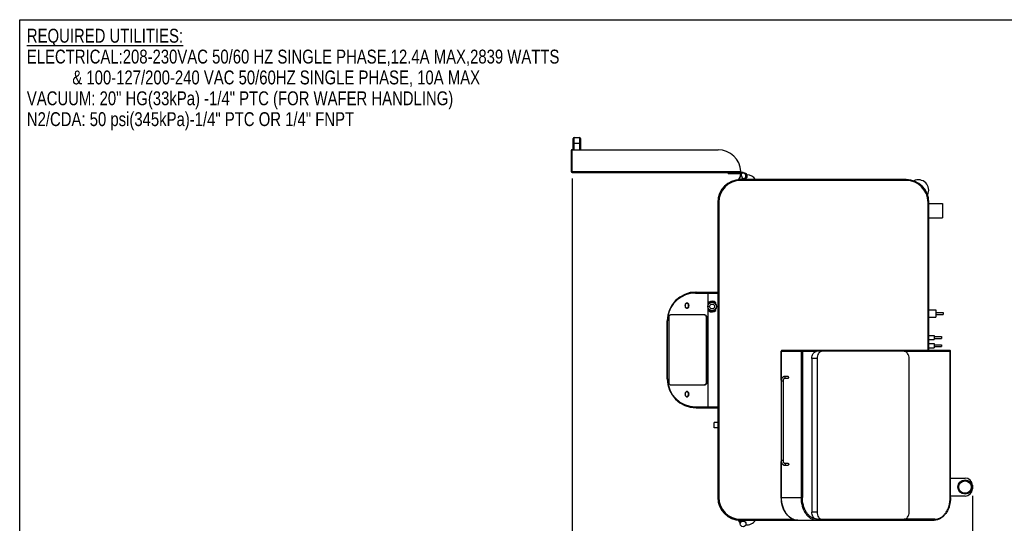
# Model space of a CAD drawing. Header units: inches. Extents: x 0 to 16, y 0 to 10.
# Tile 3 of 37: x 0 to 8.8, y 5.5 to 10. Entities that reach past the tile are written whole.
import ezdxf

# ---------------------------------------------------------------- set-up
doc = ezdxf.new("R2010")
doc.units = ezdxf.units.IN
doc.header["$LTSCALE"] = 0.935
doc.header["$MEASUREMENT"] = 0
doc.layers.get('0').update_dxf_attribs({"linetype": 'CONTINUOUS'})
doc.layers.add('02___PRT_ALL_AXES', color=7, linetype='CONTINUOUS')
doc.styles.get("Standard").update_dxf_attribs({"font": 'txt', "width": 0.8})
doc.dimstyles.new('DIMSTYLE_1', dxfattribs={"dimtxt": 0.15625, "dimasz": 0.1875, "dimexe": 0.125, "dimexo": 0.0625, "dimgap": 0.078125, "dimtad": 0, "dimtih": 1, "dimtoh": 1, "dimlfac": 15.384615, "dimzin": 4, "dimdsep": 46, "dimtxsty": 'Standard', "dimblk": '_FILLED', "dimblk1": '_FILLED', "dimblk2": '_FILLED', "dimcen": 0.09, "dimazin": 1, "dimtfac": 1, "dimtofl": 0, "dimtmove": 0, "dimatfit": 3, "dimldrblk": '_FILLED', "dimfxl": 1, "dimtolj": 1, "dimtzin": 4, "dimarcsym": 0})

# ---------------------------------------------------------------- blocks, each defined once
blk = doc.blocks.new('_FILLED')
at = {"color": 0, "linetype": 'ByBlock'}
blk.add_solid([(0, 0), (-1, 0.167), (-1, -0.167)], dxfattribs=at)
blk = doc.blocks.new('*D8')
at = {"color": 2, "linetype": 'Continuous', "transparency": 16777216}
for p, q in [((4.9646, 8.5719), (4.9646, 4.8373)), ((8.5627, 5.7185), (8.5627, 4.8373)), ((4.9646, 4.9623), (6.373, 4.9623)), ((8.5627, 4.9623), (7.1543, 4.9623))]:
    blk.add_line(p, q, dxfattribs=at)
at = {"color": 2, "linetype": 'Continuous', "transparency": 16777216, "xscale": 0.1875, "yscale": 0.1875, "zscale": 0.1875, "rotation": 180}
blk.add_blockref('_FILLED', (4.9646, 4.9623), dxfattribs=at)
at = {"color": 2, "linetype": 'Continuous', "transparency": 16777216, "xscale": 0.1875, "yscale": 0.1875, "zscale": 0.1875}
blk.add_blockref('_FILLED', (8.5627, 4.9623), dxfattribs=at)
at = {"color": 2, "linetype": 'Continuous', "transparency": 16777216, "insert": (6.7637, 5.0404), "char_height": 0.15625, "width": 0.625, "attachment_point": 2, "line_spacing_factor": 0.9}
blk.add_mtext('55.36', dxfattribs=at)

msp = doc.modelspace()

# ---------------------------------------------------------------- linework, layer by layer
at = {"color": 7, "linetype": 'Continuous'}
for p, q in [((0, 0), (0, 10)), ((0, 10), (16, 10)), ((4.98253, 8.83067), (4.98253, 8.94071)), ((4.98253, 8.94071), (5.03217, 8.94071)), ((5.03217, 8.94071), (5.03217, 8.83067)), ((4.97408, 8.83067), (4.97408, 8.93226)), ((4.97408, 8.88936), (5.04062, 8.88936)), ((5.04062, 8.93226), (5.04062, 8.83067)), ((4.95617, 8.82222), (4.95617, 8.63444)), ((4.96462, 8.62599), (4.96462, 8.83067)), ((4.96462, 8.83067), (6.27662, 8.83067)), ((4.95617, 8.63444), (6.48119, 8.63444)), ((4.96462, 8.62599), (6.47274, 8.62599)), ((6.36717, 8.62599), (6.36717, 8.61319)), ((6.48041, 8.61319), (6.36717, 8.61319)), ((6.50166, 8.62599), (6.48137, 8.62599)), ((6.48886, 8.59528), (6.48886, 8.60474)), ((6.47095, 8.58248), (6.47095, 8.56131)), ((6.4795, 8.58248), (6.47095, 8.58248)), ((6.47883, 8.55374), (6.47883, 8.56219)), ((7.96798, 8.56219), (6.47883, 8.56219)), ((7.96798, 8.55374), (6.47883, 8.55374)), ((6.48375, 8.56219), (6.48375, 8.56969)), ((6.48375, 8.56969), (6.50979, 8.56969)), ((7.96798, 8.55374), (7.96798, 8.56219)), ((6.27408, 8.35744), (6.27408, 5.70375)), ((6.28253, 8.35744), (6.27408, 8.35744)), ((6.28253, 8.35744), (6.28253, 5.70375)), ((8.16428, 7.0265), (8.16428, 8.35744)), ((8.16428, 8.35744), (8.17273, 8.35744)), ((8.17273, 7.0265), (8.17273, 8.35744)), ((8.17273, 8.34719), (8.29265, 8.34719)), ((8.29265, 8.34719), (8.29265, 8.21719)), ((8.17273, 8.21719), (8.29265, 8.21719)), ((6.07377, 7.54215), (6.27408, 7.54215)), ((6.07908, 7.5506), (6.27408, 7.5506)), ((6.18496, 7.54215), (6.18496, 6.51905)), ((5.99785, 7.45173), (5.99748, 7.45173)), ((6.19283, 7.45862), (6.19283, 7.45043)), ((6.2172, 7.46896), (6.2172, 7.46283)), ((6.23345, 7.46205), (6.23345, 7.46829)), ((6.25783, 7.44572), (6.25783, 7.45505)), ((6.15313, 7.34585), (5.85308, 7.34585)), ((5.99785, 7.40571), (5.99748, 7.40571)), ((6.19283, 7.39076), (6.19283, 7.38257)), ((6.2172, 7.37837), (6.2172, 7.37223)), ((6.23345, 7.37291), (6.23345, 7.37914)), ((6.25783, 7.38615), (6.25783, 7.39547)), ((8.17273, 7.39073), (8.23448, 7.39073)), ((8.23448, 7.39073), (8.23448, 7.32573)), ((5.81908, 6.7706), (5.81908, 7.2906)), ((5.81908, 7.2906), (5.82222, 7.2906)), ((5.82222, 6.7706), (5.82222, 7.2906)), ((5.83412, 7.32147), (5.83412, 6.74005)), ((6.17235, 6.74005), (6.17235, 7.32115)), ((6.17235, 7.32115), (6.1748, 7.32115)), ((6.1748, 6.74005), (6.1748, 7.32115)), ((8.17273, 7.32573), (8.23448, 7.32573)), ((6.84539, 7.01805), (7.16187, 7.01805)), ((6.84539, 6.7582), (6.84539, 7.01805)), ((6.84787, 6.76785), (6.84787, 7.01805)), ((8.35808, 7.0265), (6.85384, 7.0265)), ((7.02252, 7.01805), (7.02252, 5.70375)), ((7.03447, 7.01805), (7.03447, 5.70375)), ((7.94828, 7.01837), (7.16638, 7.01837)), ((7.94997, 7.01805), (8.36653, 7.01805)), ((8.36406, 5.70375), (8.36406, 7.01805)), ((8.36653, 5.70375), (8.36653, 7.01805)), ((7.16693, 6.95337), (7.12042, 6.95337)), ((7.12042, 6.95337), (7.12042, 5.57212)), ((7.16693, 6.95337), (7.16693, 5.57212)), ((7.99424, 5.57212), (7.99424, 6.95337)), ((5.81908, 6.7706), (5.82222, 6.7706)), ((6.17235, 6.74005), (6.1748, 6.74005)), ((6.86085, 6.75025), (6.8446, 6.75025)), ((6.8446, 6.75025), (6.8446, 6.03525)), ((6.86085, 6.75025), (6.86085, 6.03525)), ((6.90587, 6.79088), (6.87571, 6.79088)), ((6.90587, 6.77463), (6.87571, 6.77463)), ((5.85333, 6.71535), (6.15313, 6.71535)), ((5.99785, 6.65548), (5.99748, 6.65548)), ((5.99785, 6.60946), (5.99748, 6.60946)), ((6.07377, 6.51905), (6.27408, 6.51905)), ((6.07908, 6.5106), (6.27408, 6.5106)), ((6.86085, 6.03525), (6.8446, 6.03525)), ((6.84539, 5.70375), (6.84539, 6.02736)), ((6.84787, 5.70375), (6.84787, 6.01767)), ((6.87571, 6.01088), (6.90587, 6.01088)), ((6.87571, 5.99463), (6.90587, 5.99463)), ((8.36653, 5.87854), (8.49773, 5.87854)), ((8.56273, 5.81354), (8.56273, 5.78104)), ((6.28253, 5.70375), (6.27408, 5.70375)), ((6.84539, 5.70375), (7.03447, 5.70375)), ((8.36406, 5.70375), (8.36653, 5.70375)), ((8.49773, 5.71604), (8.36653, 5.71604)), ((6.47095, 5.49989), (6.47095, 5.47859)), ((6.47883, 5.50745), (6.9531, 5.50745)), ((6.47883, 5.50745), (6.47883, 5.499)), ((6.47883, 5.499), (8.21928, 5.499)), ((6.48375, 5.49151), (6.48375, 5.499)), ((6.50166, 5.49151), (6.48375, 5.49151)), ((7.16693, 5.57212), (7.12042, 5.57212)), ((7.16638, 5.50712), (7.94828, 5.50712)), ((8.22525, 5.50745), (7.95008, 5.50745)), ((6.47095, 5.47859), (6.47943, 5.47859))]:
    msp.add_line(p, q, dxfattribs=at)
for centre, radius in [((6.22333, 7.4206), 0.03839), ((6.22333, 7.4206), 0.02214), ((8.49646, 5.79729), 0.06398), ((8.49646, 5.79729), 0.05553), ((6.50166, 5.46592), 0.02559)]:
    msp.add_circle(centre, radius, dxfattribs=at)
for centre, radius, start, end in [((4.98253, 8.93226), 0.00845, 90, 180), ((5.03217, 8.93226), 0.00845, 0, 90), ((4.96462, 8.82222), 0.00845, 90, 180), ((6.27662, 8.62592), 0.20475, 2.485937, 90), ((4.96462, 8.63444), 0.00845, 180, 270), ((6.47274, 8.63444), 0.00845, 270, 2.485937), ((6.50166, 8.59528), 0.02559, 270, 210.000672), ((6.48041, 8.60474), 0.00845, 0, 90), ((6.27662, 8.62592), 0.20475, 0.018007, 2.382741), ((6.51446, 8.59528), 0.02559, 180, 98.255955), ((6.50957, 8.62897), 0.00845, 200.643419, 278.255955), ((6.47883, 8.35744), 0.20475, 90, 180), ((6.47883, 8.35744), 0.1963, 90, 180), ((7.96798, 8.35744), 0.20475, 0, 90), ((7.96798, 8.35744), 0.1963, 0, 90), ((6.07908, 7.2906), 0.26, 90, 180), ((6.07376, 7.2906), 0.25155, 89.999926, 172.3549), ((5.99584, 7.43691), 0.01222, 84.013206, 89.982882), ((6.22333, 7.4206), 0.04875, 44.964349, 128.739953), ((6.22333, 7.4206), 0.04267, 36.068199, 135.636026), ((6.22333, 7.4206), 0.04267, 224.363974, 323.931801), ((6.22333, 7.4206), 0.04875, 231.260047, 315.035651), ((6.07423, 7.29057), 0.25201, 172.36169, 179.992988), ((6.85384, 7.01805), 0.00845, 90, 180), ((7.16639, 6.98567), 0.0327, 90.014329, 97.952143), ((8.35808, 7.01805), 0.00845, 0, 90), ((6.07908, 6.7706), 0.26, 180, 270), ((6.07377, 6.7706), 0.25155, 180.000007, 269.999993), ((5.99584, 6.64066), 0.01222, 84.013206, 89.982882), ((8.49773, 5.81354), 0.065, 0, 90), ((8.49773, 5.78104), 0.065, 270, 360), ((6.47883, 5.70375), 0.20475, 180, 270), ((6.47883, 5.70375), 0.1963, 180, 270)]:
    msp.add_arc(centre, radius, start, end, dxfattribs=at)
for points, knots in [([(6.07908, 7.5506), (6.07837, 7.5506), (6.07681, 7.55004), (6.0751, 7.54807), (6.07402, 7.54532), (6.07377, 7.54323), (6.07377, 7.54215)], [0, 0, 0, 0, 0.1957943, 0.4270374, 0.7007652, 1, 1, 1, 1]), ([(6.18496, 7.54215), (6.18496, 7.54326), (6.1851, 7.54531), (6.18562, 7.54769), (6.18627, 7.54919), (6.18684, 7.55011), (6.18752, 7.5506), (6.18795, 7.5506)], [0, 0, 0, 0, 0.351906, 0.6507732, 0.7693973, 0.8655544, 1, 1, 1, 1]), ([(5.99748, 7.45173), (5.99512, 7.45173), (5.99015, 7.4504), (5.98426, 7.44509), (5.98045, 7.4375), (5.97914, 7.42872), (5.98045, 7.41994), (5.98426, 7.41236), (5.99015, 7.40705), (5.99512, 7.40571), (5.99748, 7.40571)], [0, 0, 0, 0, 0.1102959, 0.2297223, 0.3609811, 0.4999999, 0.6390186, 0.7702774, 0.8897039, 1, 1, 1, 1]), ([(5.98462, 7.44316), (5.98152, 7.43917), (5.97842, 7.42872), (5.98152, 7.41828), (5.98462, 7.41429)], [0, 0, 0, 0, 0.4999964, 1, 1, 1, 1]), ([(5.99585, 7.44913), (5.99376, 7.44913), (5.98935, 7.44796), (5.98601, 7.44494), (5.98462, 7.44316)], [0, 0, 0, 0, 0.4801372, 1, 1, 1, 1]), ([(6.00707, 7.44316), (6.00581, 7.44477), (6.00286, 7.44753), (5.999, 7.44887), (5.99712, 7.44907)], [0, 0, 0, 0, 0.5187645, 1, 1, 1, 1]), ([(5.99748, 7.40571), (5.99984, 7.40571), (6.00481, 7.40705), (6.0107, 7.41236), (6.01451, 7.41994), (6.01582, 7.42872), (6.01451, 7.4375), (6.0107, 7.44509), (6.00481, 7.4504), (5.99984, 7.45173), (5.99748, 7.45173)], [0, 0, 0, 0, 0.1102959, 0.2297223, 0.3609811, 0.4999999, 0.6390186, 0.7702774, 0.8897039, 1, 1, 1, 1]), ([(6.00707, 7.41429), (6.01017, 7.41828), (6.01327, 7.42872), (6.01017, 7.43917), (6.00707, 7.44316)], [0, 0, 0, 0, 0.4999964, 1, 1, 1, 1]), ([(5.85308, 7.34585), (5.85058, 7.34585), (5.84531, 7.34444), (5.83907, 7.33881), (5.83504, 7.33078), (5.83412, 7.32462), (5.83412, 7.32147)], [0, 0, 0, 0, 0.2205936, 0.4594467, 0.7219634, 1, 1, 1, 1]), ([(5.98462, 7.41429), (5.98601, 7.4125), (5.98935, 7.40949), (5.99376, 7.40831), (5.99585, 7.40831)], [0, 0, 0, 0, 0.5198664, 1, 1, 1, 1]), ([(5.99585, 7.40831), (5.99636, 7.40831), (5.99846, 7.40845), (6.00052, 7.40912), (6.00192, 7.40986)], [0, 0, 0, 0, 0.2462676, 1, 1, 1, 1]), ([(6.00192, 7.40986), (6.0024, 7.41012), (6.00435, 7.41131), (6.00601, 7.41293), (6.00707, 7.41429)], [0, 0, 0, 0, 0.2419258, 1, 1, 1, 1]), ([(6.17235, 7.32115), (6.17235, 7.32434), (6.17141, 7.33058), (6.16733, 7.33872), (6.161, 7.34442), (6.15566, 7.34585), (6.15313, 7.34585)], [0, 0, 0, 0, 0.2780366, 0.5405533, 0.7794064, 1, 1, 1, 1]), ([(6.15559, 7.34585), (6.15812, 7.34585), (6.16345, 7.34442), (6.16978, 7.33872), (6.17387, 7.33058), (6.1748, 7.32434), (6.1748, 7.32115)], [0, 0, 0, 0, 0.2205936, 0.4594467, 0.7219634, 1, 1, 1, 1]), ([(6.84787, 7.01805), (6.84787, 7.01914), (6.84815, 7.02125), (6.8494, 7.02402), (6.85135, 7.02599), (6.85305, 7.0265), (6.85384, 7.0265)], [0, 0, 0, 0, 0.2879697, 0.5553441, 0.7905332, 1, 1, 1, 1]), ([(7.0285, 7.0265), (7.02771, 7.0265), (7.026, 7.02599), (7.02406, 7.02402), (7.02281, 7.02125), (7.02252, 7.01914), (7.02252, 7.01805)], [0, 0, 0, 0, 0.2094778, 0.4446898, 0.7120797, 1, 1, 1, 1]), ([(7.03447, 7.01805), (7.03447, 7.01914), (7.03419, 7.02125), (7.03294, 7.02402), (7.03099, 7.02599), (7.02929, 7.0265), (7.0285, 7.0265)], [0, 0, 0, 0, 0.2879203, 0.5553102, 0.7905222, 1, 1, 1, 1]), ([(7.12042, 6.95337), (7.12042, 6.96123), (7.12236, 6.97653), (7.12968, 6.99399), (7.13817, 7.00514), (7.14536, 7.01158), (7.15331, 7.01607), (7.15903, 7.01766), (7.16187, 7.01805)], [0, 0, 0, 0, 0.2841345, 0.5502048, 0.6730134, 0.7881296, 0.8964918, 1, 1, 1, 1]), ([(7.21289, 7.01837), (7.20987, 7.01837), (7.20369, 7.01749), (7.19493, 7.01366), (7.18693, 7.00751), (7.17738, 6.99628), (7.16911, 6.97797), (7.16693, 6.96174), (7.16693, 6.95337)], [0, 0, 0, 0, 0.1034245, 0.2106828, 0.3244923, 0.4464288, 0.712929, 1, 1, 1, 1]), ([(7.99424, 6.95337), (7.99424, 6.96174), (7.99206, 6.97797), (7.98378, 6.99628), (7.97424, 7.00751), (7.96624, 7.01366), (7.95747, 7.01749), (7.9513, 7.01837), (7.94828, 7.01837)], [0, 0, 0, 0, 0.287071, 0.5535712, 0.6755077, 0.7893172, 0.8965755, 1, 1, 1, 1]), ([(8.35808, 7.0265), (8.35887, 7.0265), (8.36056, 7.026), (8.36178, 7.02477), (8.36229, 7.02405)], [0, 0, 0, 0, 0.471238, 1, 1, 1, 1]), ([(8.36229, 7.02405), (8.36258, 7.02365), (8.36364, 7.02182), (8.36406, 7.01966), (8.36406, 7.01805)], [0, 0, 0, 0, 0.2354299, 1, 1, 1, 1]), ([(5.83412, 6.74005), (5.83412, 6.73686), (5.83505, 6.73062), (5.83914, 6.72248), (5.84546, 6.71678), (5.8508, 6.71535), (5.85333, 6.71535)], [0, 0, 0, 0, 0.2780366, 0.5405533, 0.7794064, 1, 1, 1, 1]), ([(6.15313, 6.71535), (6.15566, 6.71535), (6.161, 6.71678), (6.16733, 6.72248), (6.17141, 6.73062), (6.17235, 6.73686), (6.17235, 6.74005)], [0, 0, 0, 0, 0.2205936, 0.4594467, 0.7219634, 1, 1, 1, 1]), ([(6.1748, 6.74005), (6.1748, 6.73686), (6.17387, 6.73062), (6.16978, 6.72248), (6.16345, 6.71678), (6.15812, 6.71535), (6.15559, 6.71535)], [0, 0, 0, 0, 0.2780366, 0.5405533, 0.7794064, 1, 1, 1, 1]), ([(6.87571, 6.79088), (6.87355, 6.79088), (6.8692, 6.79029), (6.86309, 6.78775), (6.85762, 6.78376), (6.853, 6.77855), (6.8493, 6.77235), (6.84568, 6.76302), (6.8446, 6.75536), (6.8446, 6.75025)], [0, 0, 0, 0, 0.1142988, 0.2298174, 0.3481331, 0.4703766, 0.5972796, 0.7286995, 1, 1, 1, 1]), ([(6.87571, 6.77463), (6.87493, 6.77463), (6.87325, 6.77438), (6.87072, 6.77323), (6.86818, 6.77121), (6.86478, 6.76708), (6.86168, 6.75998), (6.86085, 6.75361), (6.86085, 6.75025)], [0, 0, 0, 0, 0.075319, 0.1619532, 0.2652957, 0.3868605, 0.6756196, 1, 1, 1, 1]), ([(6.87571, 6.77463), (6.87647, 6.77463), (6.8781, 6.77512), (6.87998, 6.77701), (6.88118, 6.77968), (6.8816, 6.78275), (6.88118, 6.78583), (6.87998, 6.78849), (6.8781, 6.79038), (6.87647, 6.79088), (6.87571, 6.79088)], [0, 0, 0, 0, 0.1047056, 0.2223511, 0.3560234, 0.5, 0.6439766, 0.7776489, 0.8952944, 1, 1, 1, 1]), ([(6.90587, 6.77463), (6.90663, 6.77463), (6.90827, 6.77512), (6.91014, 6.77701), (6.91134, 6.77968), (6.91176, 6.78275), (6.91134, 6.78583), (6.91014, 6.78849), (6.90827, 6.79038), (6.90663, 6.79088), (6.90587, 6.79088)], [0, 0, 0, 0, 0.1047334, 0.222328, 0.3560151, 0.5, 0.6439849, 0.777672, 0.8952666, 1, 1, 1, 1]), ([(5.99748, 6.65548), (5.99512, 6.65548), (5.99015, 6.65415), (5.98426, 6.64884), (5.98045, 6.64125), (5.97914, 6.63247), (5.98045, 6.62369), (5.98426, 6.61611), (5.99015, 6.6108), (5.99512, 6.60946), (5.99748, 6.60946)], [0, 0, 0, 0, 0.1102959, 0.2297223, 0.3609811, 0.4999999, 0.6390186, 0.7702774, 0.8897039, 1, 1, 1, 1]), ([(5.98462, 6.64691), (5.98152, 6.64292), (5.97842, 6.63247), (5.98152, 6.62203), (5.98462, 6.61804)], [0, 0, 0, 0, 0.4999964, 1, 1, 1, 1]), ([(5.99585, 6.65288), (5.99376, 6.65288), (5.98935, 6.65171), (5.98601, 6.64869), (5.98462, 6.64691)], [0, 0, 0, 0, 0.4801372, 1, 1, 1, 1]), ([(6.00707, 6.64691), (6.00581, 6.64852), (6.00286, 6.65128), (5.999, 6.65262), (5.99712, 6.65282)], [0, 0, 0, 0, 0.5187645, 1, 1, 1, 1]), ([(5.99748, 6.60946), (5.99984, 6.60946), (6.00481, 6.6108), (6.0107, 6.61611), (6.01451, 6.62369), (6.01582, 6.63247), (6.01451, 6.64125), (6.0107, 6.64884), (6.00481, 6.65415), (5.99984, 6.65548), (5.99748, 6.65548)], [0, 0, 0, 0, 0.1102959, 0.2297223, 0.3609811, 0.4999999, 0.6390186, 0.7702774, 0.8897039, 1, 1, 1, 1]), ([(6.00707, 6.61804), (6.01017, 6.62203), (6.01327, 6.63247), (6.01017, 6.64292), (6.00707, 6.64691)], [0, 0, 0, 0, 0.4999964, 1, 1, 1, 1]), ([(5.98462, 6.61804), (5.98601, 6.61625), (5.98935, 6.61324), (5.99376, 6.61206), (5.99585, 6.61206)], [0, 0, 0, 0, 0.5198664, 1, 1, 1, 1]), ([(5.99585, 6.61206), (5.99636, 6.61206), (5.99846, 6.6122), (6.00052, 6.61287), (6.00192, 6.61361)], [0, 0, 0, 0, 0.2462676, 1, 1, 1, 1]), ([(6.00192, 6.61361), (6.0024, 6.61387), (6.00435, 6.61506), (6.00601, 6.61668), (6.00707, 6.61804)], [0, 0, 0, 0, 0.2419258, 1, 1, 1, 1]), ([(6.07908, 6.5106), (6.07837, 6.5106), (6.07681, 6.51115), (6.0751, 6.51313), (6.07402, 6.51588), (6.07377, 6.51796), (6.07377, 6.51905)], [0, 0, 0, 0, 0.1957943, 0.4270375, 0.7007653, 1, 1, 1, 1]), ([(6.18795, 6.5106), (6.18752, 6.5106), (6.18684, 6.51109), (6.18627, 6.51201), (6.18562, 6.5135), (6.1851, 6.51589), (6.18496, 6.51794), (6.18496, 6.51905)], [0, 0, 0, 0, 0.1344456, 0.2306027, 0.3492268, 0.648094, 1, 1, 1, 1]), ([(6.8446, 6.03525), (6.8446, 6.03014), (6.84568, 6.02248), (6.8493, 6.01315), (6.853, 6.00696), (6.85762, 6.00175), (6.86309, 5.99775), (6.8692, 5.99521), (6.87355, 5.99463), (6.87571, 5.99463)], [0, 0, 0, 0, 0.2713101, 0.40273, 0.5296303, 0.6518699, 0.77018, 0.8856992, 1, 1, 1, 1]), ([(6.86085, 6.03525), (6.86085, 6.0319), (6.86168, 6.02552), (6.86478, 6.01843), (6.86818, 6.0143), (6.87072, 6.01228), (6.87325, 6.01112), (6.87493, 6.01088), (6.87571, 6.01088)], [0, 0, 0, 0, 0.324371, 0.613136, 0.7347019, 0.8380464, 0.9246827, 1, 1, 1, 1]), ([(6.87571, 6.01088), (6.87647, 6.01088), (6.8781, 6.01038), (6.87998, 6.00849), (6.88118, 6.00583), (6.8816, 6.00275), (6.88118, 5.99968), (6.87998, 5.99701), (6.8781, 5.99512), (6.87647, 5.99463), (6.87571, 5.99463)], [0, 0, 0, 0, 0.1047056, 0.2223511, 0.3560234, 0.5, 0.6439766, 0.7776489, 0.8952944, 1, 1, 1, 1]), ([(6.90587, 6.01088), (6.90663, 6.01088), (6.90827, 6.01038), (6.91014, 6.00849), (6.91134, 6.00583), (6.91176, 6.00275), (6.91134, 5.99968), (6.91014, 5.99701), (6.90827, 5.99512), (6.90663, 5.99463), (6.90587, 5.99463)], [0, 0, 0, 0, 0.1047334, 0.222328, 0.3560151, 0.5, 0.6439849, 0.777672, 0.8952666, 1, 1, 1, 1]), ([(6.99265, 5.499), (6.98283, 5.499), (6.96282, 5.50181), (6.9345, 5.51408), (6.90881, 5.53365), (6.88664, 5.55955), (6.86864, 5.59074), (6.85071, 5.6384), (6.84539, 5.67753), (6.84539, 5.70375)], [0, 0, 0, 0, 0.1059958, 0.2151162, 0.3298771, 0.4517487, 0.5810043, 0.7168138, 1, 1, 1, 1]), ([(6.99265, 5.499), (6.98314, 5.499), (6.96369, 5.50176), (6.93608, 5.51383), (6.91087, 5.5332), (6.88896, 5.55898), (6.87107, 5.59018), (6.85317, 5.63804), (6.84787, 5.67738), (6.84787, 5.70375)], [0, 0, 0, 0, 0.1033627, 0.2104789, 0.3242053, 0.446029, 0.5760501, 0.71321, 1, 1, 1, 1]), ([(7.02252, 5.70375), (7.02252, 5.67738), (7.02783, 5.63804), (7.04573, 5.59018), (7.06361, 5.55898), (7.08552, 5.5332), (7.11073, 5.51383), (7.13834, 5.50176), (7.1578, 5.499), (7.1673, 5.499)], [0, 0, 0, 0, 0.28679, 0.4239499, 0.553971, 0.6757947, 0.7895211, 0.8966373, 1, 1, 1, 1]), ([(7.15489, 5.50918), (7.14653, 5.51076), (7.12976, 5.51621), (7.10663, 5.53035), (7.08577, 5.55002), (7.0678, 5.57453), (7.05324, 5.60312), (7.03877, 5.64591), (7.03447, 5.68055), (7.03447, 5.70375)], [0, 0, 0, 0, 0.1036477, 0.2123429, 0.3278425, 0.4508244, 0.5809764, 0.7171865, 1, 1, 1, 1]), ([(8.36653, 5.70375), (8.36653, 5.67753), (8.36122, 5.6384), (8.34328, 5.59074), (8.32528, 5.55955), (8.30311, 5.53365), (8.27743, 5.51408), (8.24911, 5.50181), (8.22909, 5.499), (8.21928, 5.499)], [0, 0, 0, 0, 0.283187, 0.4189965, 0.5482519, 0.6701232, 0.7848837, 0.8940039, 1, 1, 1, 1]), ([(8.22525, 5.50745), (8.23437, 5.50745), (8.25302, 5.5101), (8.27949, 5.52167), (8.30366, 5.54024), (8.32466, 5.56496), (8.34181, 5.59487), (8.35897, 5.64075), (8.36406, 5.67847), (8.36406, 5.70375)], [0, 0, 0, 0, 0.1033627, 0.210479, 0.3242054, 0.446029, 0.57605, 0.7132099, 1, 1, 1, 1]), ([(7.15489, 5.50918), (7.15239, 5.51009), (7.14747, 5.51255), (7.14081, 5.51776), (7.13485, 5.52442), (7.12792, 5.53522), (7.12199, 5.55125), (7.12042, 5.56506), (7.12042, 5.57212)], [0, 0, 0, 0, 0.1048874, 0.2154357, 0.3325091, 0.4563404, 0.7209646, 1, 1, 1, 1]), ([(7.16638, 5.50712), (7.16541, 5.50712), (7.16151, 5.50729), (7.15764, 5.50818), (7.15489, 5.50918)], [0, 0, 0, 0, 0.2479963, 1, 1, 1, 1]), ([(7.16693, 5.57212), (7.16693, 5.56374), (7.16911, 5.54751), (7.17738, 5.52921), (7.18693, 5.51797), (7.19493, 5.51182), (7.20369, 5.50799), (7.20987, 5.50712), (7.21289, 5.50712)], [0, 0, 0, 0, 0.287071, 0.5535712, 0.6755077, 0.7893172, 0.8965755, 1, 1, 1, 1]), ([(7.17327, 5.50711), (7.17324, 5.50606), (7.17292, 5.50402), (7.17165, 5.50136), (7.16973, 5.49949), (7.16807, 5.499), (7.1673, 5.499)], [0, 0, 0, 0, 0.2883019, 0.5549001, 0.7898482, 1, 1, 1, 1]), ([(7.94828, 5.50712), (7.9513, 5.50712), (7.95747, 5.50799), (7.96624, 5.51182), (7.97424, 5.51797), (7.98378, 5.52921), (7.99206, 5.54751), (7.99424, 5.56374), (7.99424, 5.57212)], [0, 0, 0, 0, 0.1034245, 0.2106828, 0.3244923, 0.4464288, 0.712929, 1, 1, 1, 1]), ([(8.22525, 5.50745), (8.22525, 5.50636), (8.22497, 5.50425), (8.22372, 5.50149), (8.22177, 5.49952), (8.22007, 5.499), (8.21928, 5.499)], [0, 0, 0, 0, 0.2879697, 0.5553441, 0.7905332, 1, 1, 1, 1])]:
    msp.add_open_spline(points, degree=3, knots=knots, dxfattribs=at)
at = {"layer": '02___PRT_ALL_AXES', "color": 7, "linetype": 'Continuous'}
for p, q in [((6.19283, 7.45043), (6.19283, 7.44305)), ((6.25783, 7.43636), (6.25783, 7.44572)), ((6.19283, 7.39814), (6.19283, 7.39076)), ((6.25783, 7.39547), (6.25783, 7.40484)), ((8.23448, 7.36636), (8.29948, 7.36636)), ((8.23448, 7.35011), (8.29948, 7.35011)), ((8.29948, 7.36636), (8.29948, 7.35011)), ((8.17273, 7.15981), (8.21985, 7.15981)), ((8.17273, 7.12341), (8.21985, 7.12341)), ((8.17273, 7.08668), (8.21985, 7.08668)), ((8.21985, 7.15981), (8.21985, 7.12341)), ((8.21985, 7.14973), (8.28485, 7.14973)), ((8.21985, 7.13348), (8.28485, 7.13348)), ((8.21985, 7.08668), (8.21985, 7.05028)), ((8.28485, 7.14973), (8.28485, 7.13348)), ((8.17273, 7.05028), (8.21985, 7.05028)), ((8.21985, 7.07661), (8.28485, 7.07661)), ((8.21985, 7.06036), (8.28485, 7.06036)), ((8.28485, 7.07661), (8.28485, 7.06036)), ((6.24158, 6.33003), (6.24158, 6.37878)), ((6.27408, 6.37878), (6.24158, 6.37878)), ((6.27408, 6.33003), (6.24158, 6.33003))]:
    msp.add_line(p, q, dxfattribs=at)
for centre, start, end in [((6.53477, 8.51117), 127.896376, 129.46904), ((6.53477, 8.51117), 33.588491, 88.025348), ((6.53477, 8.51117), 133.759501, 148.302725), ((8.07718, 8.46664), 333.612294, 116.473402), ((6.53477, 5.55003), 211.697277, 226.240499), ((6.53477, 5.55003), 264.657352, 326.411509), ((6.53477, 5.55003), 230.53096, 232.103624)]:
    msp.add_arc(centre, 0.09327, start, end, dxfattribs=at)
for points in [[(5.99785, 7.40571), (6.0002, 7.40571), (6.00517, 7.40705), (6.01107, 7.41236), (6.01488, 7.41994), (6.01619, 7.42872), (6.01488, 7.4375), (6.01107, 7.44509), (6.00517, 7.4504), (6.0002, 7.45173), (5.99785, 7.45173)], [(5.99785, 6.60946), (6.0002, 6.60946), (6.00517, 6.6108), (6.01107, 6.61611), (6.01488, 6.62369), (6.01619, 6.63247), (6.01488, 6.64125), (6.01107, 6.64884), (6.00517, 6.65415), (6.0002, 6.65548), (5.99785, 6.65548)]]:
    msp.add_open_spline(points, degree=3, knots=[0, 0, 0, 0, 0.1102968, 0.2297233, 0.3609817, 0.5, 0.6390183, 0.7702767, 0.8897032, 1, 1, 1, 1], dxfattribs=at)

# ---------------------------------------------------------------- texts
at = {"color": 2, "linetype": 'Continuous', "insert": (0.06438, 9.91817), "char_height": 0.125, "width": 6.4, "attachment_point": 1, "line_spacing_factor": 0.9}
msp.add_mtext('\\LREQUIRED UTILITIES:\\P\\lELECTRICAL:208-230VAC 50/60 HZ SINGLE PHASE,12.4A MAX,2839 WATTS\\P           & 100-127/200-240 VAC 50/60HZ SINGLE PHASE, 10A MAX\\PVACUUM: 20" HG(33kPa) -1/4" PTC (FOR WAFER HANDLING)\\PN2/CDA: 50 psi(345kPa)-1/4" PTC OR 1/4" FNPT', dxfattribs=at)

# ---------------------------------------------------------------- dimensions: what is measured, and where the dimension line sits
at = {"color": 2, "linetype": 'Continuous'}
dim = msp.add_linear_dim(base=(8.56273, 4.96229), p1=(4.96462, 8.63444), p2=(8.56273, 5.78104), dimstyle='DIMSTYLE_1', dxfattribs=at)
dim.commit()
dim.dimension.update_dxf_attribs({"geometry": '*D8', "text_midpoint": (6.76367, 4.96229), "dimtype": 160})

doc.saveas('drawing.dxf')
